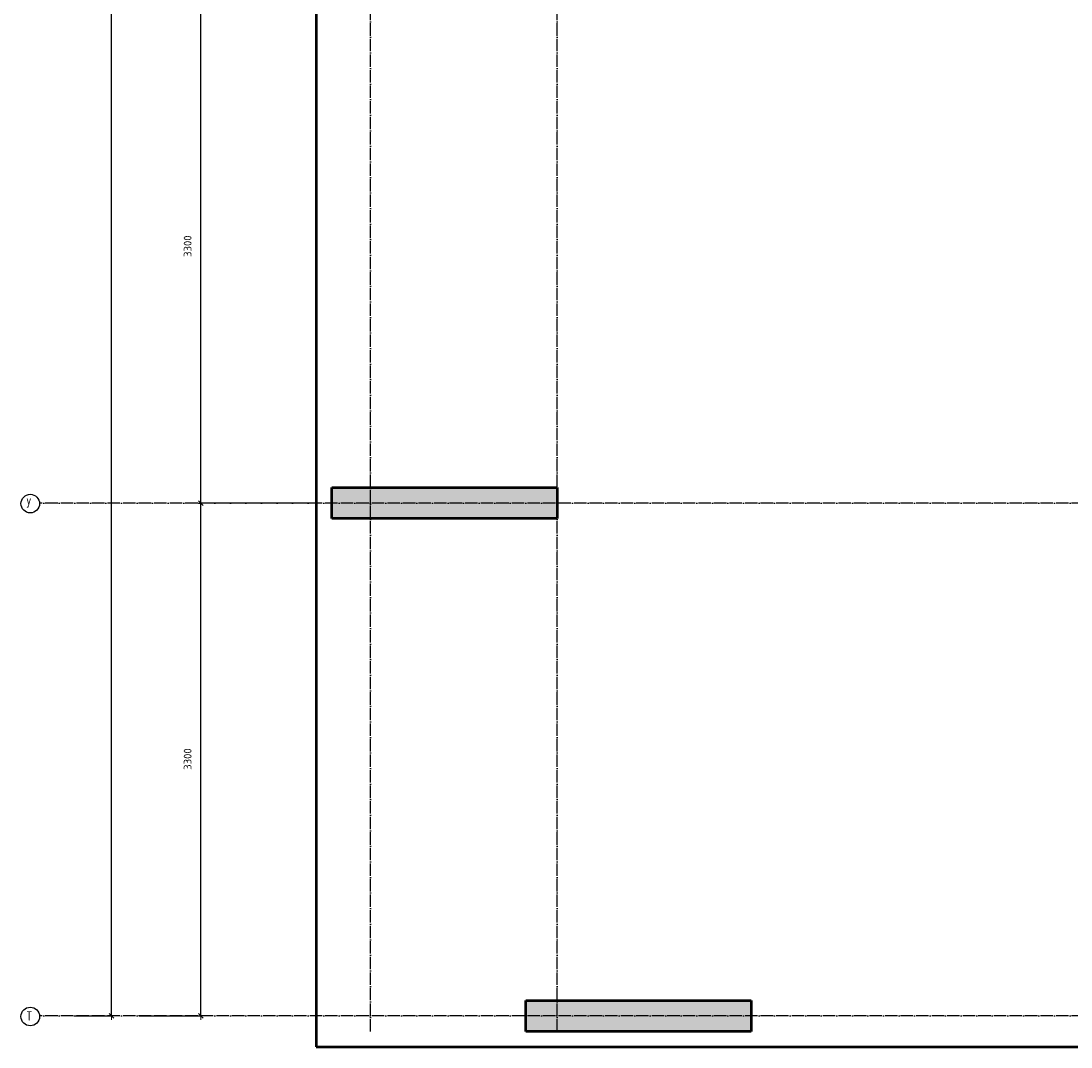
# Model space of a CAD drawing. Header units: millimetres. Extents: x -30645 to 44626, y 46540 to 77351.
# Tile 42 of 84: x -2251 to 4508, y 46540 to 53141. Entities that reach past the tile are written whole.
import ezdxf

# ---------------------------------------------------------------- set-up
doc = ezdxf.new("R2010")
doc.units = ezdxf.units.MM
doc.header["$PDMODE"] = 65
for name, pattern in [('______11', [100, 80, -10, 0, -10]), ('______3', [100, 80, -20]), ('______5', [220, 160, -20, 20, -20])]:
    doc.linetypes.add(name, pattern=pattern)
doc.layers.add('Standard', color=7, linetype='Continuous', lineweight=25)
doc.layers.add('Балка_ общее', color=7, linetype='______3', lineweight=13)
doc.layers.add('Осевая линия_ общее', color=7, linetype='______5', lineweight=13, true_color=0xa0a0a0)
doc.styles.add('ISOCPEUR', font='ISOCPEUR')
doc.dimstyles.new('DIMSTYLE_10', dxfattribs={"dimtxt": 50, "dimasz": 50, "dimexe": 0, "dimexo": 0, "dimgap": 25, "dimtad": 2, "dimdec": 0, "dimrnd": 5, "dimzin": 12, "dimdsep": 46, "dimtxsty": 'ISOCPEUR', "dimblk1": 'ALL_ML_STRICH', "dimblk2": 'ALL_ML_STRICH', "dimsah": 1, "dimcen": 0, "dimclrd": 7, "dimclre": 256, "dimclrt": 7, "dimadec": 0, "dimazin": 0, "dimtfac": 1, "dimtdec": 0, "dimtix": 1, "dimtmove": 2, "dimatfit": 3, "dimfxl": 0, "dimtzin": 0, "dimlwd": 0, "dimlwe": -3, "dimarcsym": 0})
doc.dimstyles.new('DIMSTYLE_11', dxfattribs={"dimtxt": 50, "dimasz": 50, "dimexe": 0, "dimexo": 0, "dimgap": 25, "dimtad": 2, "dimdec": 0, "dimrnd": 5, "dimzin": 12, "dimdsep": 46, "dimtxsty": 'ISOCPEUR', "dimblk1": 'ALL_ML_STRICH', "dimblk2": 'ALL_ML_STRICH', "dimsah": 1, "dimcen": 0, "dimclrd": 7, "dimclre": 256, "dimclrt": 7, "dimadec": 0, "dimazin": 0, "dimtfac": 1, "dimtdec": 0, "dimtix": 1, "dimtmove": 2, "dimatfit": 3, "dimfxl": 0, "dimtzin": 0, "dimlwd": 0, "dimlwe": -3, "dimarcsym": 0})

# ---------------------------------------------------------------- blocks, each defined once
blk = doc.blocks.new('ALL_ML_STRICH')
at = {"color": 0, "linetype": 'ByBlock', "lineweight": -2}
for p, q in [((-1, 0), (0.5, 0)), ((-0.3, -0.3), (0.3, 0.3)), ((0, -0.5), (0, 0.5))]:
    blk.add_line(p, q, dxfattribs=at)
blk = doc.blocks.new('*D78')
at = {"layer": 'DEFPOINTS', "color": 7, "linetype": 'Continuous', "lineweight": 13, "transparency": 33554687}
for p in [(-1306.2, 67780), (-1920, 46740), (-1668.6, 46740)]:
    blk.add_point(p, dxfattribs=at)
at = {"layer": 'Балка_ общее', "color": 251, "linetype": 'Continuous', "lineweight": -2, "true_color": 0x656565, "transparency": 33554687}
for p, q in [((-1316.2, 67780), (-1668.6, 67780)), ((-1910, 46740), (-1668.6, 46740))]:
    blk.add_line(p, q, dxfattribs=at)
at = {"layer": 'Балка_ общее', "color": 7, "linetype": 'Continuous', "lineweight": -2, "transparency": 33554687}
blk.add_line((-1668.6, 46740), (-1668.6, 67780), dxfattribs=at)
at = {"layer": 'Балка_ общее', "color": 7, "linetype": 'Continuous', "lineweight": 13, "transparency": 33554687, "xscale": 50, "yscale": 50, "zscale": 50}
for p, rotation in [((-1668.6, 67780), 90), ((-1668.6, 46740), 270)]:
    blk.add_blockref('ALL_ML_STRICH', p, dxfattribs=dict(at, rotation=rotation))
at = {"layer": 'Балка_ общее', "color": 7, "linetype": 'Continuous', "lineweight": 13, "transparency": 33554687, "insert": (-1718.6, 57265), "char_height": 50, "width": 250, "attachment_point": 5, "rotation": 90, "style": 'ISOCPEUR'}
blk.add_mtext('\\A1;{21040}', dxfattribs=at)
blk = doc.blocks.new('*D84')
at = {"layer": 'DEFPOINTS', "color": 7, "linetype": 'Continuous', "lineweight": 13, "transparency": 33554687}
for p in [(-307.5, 50040), (-1500, 46740), (-1093.1, 46740)]:
    blk.add_point(p, dxfattribs=at)
at = {"layer": 'Балка_ общее', "color": 251, "linetype": 'Continuous', "lineweight": -2, "true_color": 0x656565, "transparency": 33554687}
for p, q in [((-317.5, 50040), (-1093.1, 50040)), ((-1490, 46740), (-1093.1, 46740))]:
    blk.add_line(p, q, dxfattribs=at)
at = {"layer": 'Балка_ общее', "color": 7, "linetype": 'Continuous', "lineweight": -2, "transparency": 33554687}
blk.add_line((-1093.1, 46740), (-1093.1, 50040), dxfattribs=at)
at = {"layer": 'Балка_ общее', "color": 7, "linetype": 'Continuous', "lineweight": 13, "transparency": 33554687, "xscale": 50, "yscale": 50, "zscale": 50}
for p, rotation in [((-1093.1, 50040), 90), ((-1093.1, 46740), 270)]:
    blk.add_blockref('ALL_ML_STRICH', p, dxfattribs=dict(at, rotation=rotation))
at = {"layer": 'Балка_ общее', "color": 7, "linetype": 'Continuous', "lineweight": 13, "transparency": 33554687, "insert": (-1178.1, 48392.5), "char_height": 50, "width": 200, "attachment_point": 5, "rotation": 90, "style": 'ISOCPEUR'}
blk.add_mtext('\\A1;{3300}', dxfattribs=at)
blk = doc.blocks.new('*D85')
at = {"layer": 'DEFPOINTS', "color": 7, "linetype": 'Continuous', "lineweight": 13, "transparency": 33554687}
for p in [(115.8, 53340), (-1093.1, 50040), (-307.5, 50040)]:
    blk.add_point(p, dxfattribs=at)
at = {"layer": 'Балка_ общее', "color": 251, "linetype": 'Continuous', "lineweight": -2, "true_color": 0x656565, "transparency": 33554687}
for p, q in [((105.8, 53340), (-1093.1, 53340)), ((-317.5, 50040), (-1093.1, 50040))]:
    blk.add_line(p, q, dxfattribs=at)
at = {"layer": 'Балка_ общее', "color": 7, "linetype": 'Continuous', "lineweight": -2, "transparency": 33554687}
blk.add_line((-1093.1, 50040), (-1093.1, 53340), dxfattribs=at)
at = {"layer": 'Балка_ общее', "color": 7, "linetype": 'Continuous', "lineweight": 13, "transparency": 33554687, "xscale": 50, "yscale": 50, "zscale": 50}
for p, rotation in [((-1093.1, 53340), 90), ((-1093.1, 50040), 270)]:
    blk.add_blockref('ALL_ML_STRICH', p, dxfattribs=dict(at, rotation=rotation))
at = {"layer": 'Балка_ общее', "color": 7, "linetype": 'Continuous', "lineweight": 13, "transparency": 33554687, "insert": (-1178.1, 51692.5), "char_height": 50, "width": 200, "attachment_point": 5, "rotation": 90, "style": 'ISOCPEUR'}
blk.add_mtext('\\A1;{3300}', dxfattribs=at)

msp = doc.modelspace()

# ---------------------------------------------------------------- hatches: boundary and pattern name
at = {"linetype": 'Continuous', "lineweight": 13, "transparency": 33554687}
for points in [[(-250, 50140), (-250, 49940), (1200, 49940), (1200, 50140)], [(1000, 46840), (1000, 46640), (2450, 46640), (2450, 46840)]]:
    msp.add_hatch(color=7, dxfattribs=at).paths.add_polyline_path(points)

# ---------------------------------------------------------------- linework, layer by layer
at = {"color": 7, "linetype": 'Continuous', "lineweight": 50, "transparency": 33554687}
for p, q in [((-250, 49940), (-250, 50140)), ((-250, 50140), (1200, 50140)), ((1200, 50140), (1200, 49940)), ((1200, 49940), (-250, 49940)), ((1000, 46640), (1000, 46840)), ((1000, 46840), (2450, 46840)), ((2450, 46840), (2450, 46640)), ((2450, 46640), (1000, 46640))]:
    msp.add_line(p, q, dxfattribs=at)
at = {"layer": 'Standard', "color": 7, "linetype": 'Continuous', "lineweight": 50, "transparency": 33554687}
msp.add_lwpolyline([(-350, 46540), (14302, 46540), (14302, 68055.7), (-350, 68055.7), (-350, 46540)], dxfattribs=at)
at = {"layer": 'Осевая линия_ общее', "color": 253, "linetype": '______11', "lineweight": -3, "true_color": 0xa0a0a0, "transparency": 33554687}
for p, q in [((0, 46640), (0, 69548.2)), ((1200, 46640), (1200, 69548.2)), ((14202, 50040), (-2131.8, 50040)), ((14202, 46740), (-2131.8, 46740))]:
    msp.add_line(p, q, dxfattribs=at)
at = {"layer": 'Осевая линия_ общее', "color": 7, "linetype": 'Continuous', "lineweight": -3, "transparency": 33554687}
for centre in [(-2191.1, 50036.1), (-2191.1, 46736.1)]:
    msp.add_circle(centre, 59.8, dxfattribs=at)

# ---------------------------------------------------------------- texts
at = {"layer": 'Осевая линия_ общее', "color": 7, "linetype": 'Continuous', "lineweight": -3, "transparency": 33554687, "char_height": 60, "width": 71.967, "attachment_point": 7, "style": 'ISOCPEUR'}
for s, insert in [('\\W0.80;У', (-2215.1, 50010)), ('\\W0.80;Т', (-2215.1, 46710))]:
    msp.add_mtext(s, dxfattribs=dict(at, insert=insert))

# ---------------------------------------------------------------- dimensions: what is measured, and where the dimension line sits
at = {"layer": 'Балка_ общее', "color": 7, "linetype": 'Continuous', "lineweight": 13, "transparency": 33554687}
for base, p1, p2, dimstyle, picture, middle in [((-1668.6, 67780), (-1910, 46740), (-1316.2, 67780), 'DIMSTYLE_10', '*D78', (-1718.6, 57265)), ((-1093.1, 53340), (-317.5, 50040), (105.8, 53340), 'DIMSTYLE_11', '*D85', (-1178.1, 51692.5)), ((-1093.1, 50040), (-1490, 46740), (-317.5, 50040), 'DIMSTYLE_11', '*D84', (-1178.1, 48392.5))]:
    dim = msp.add_linear_dim(base=base, p1=p1, p2=p2, angle=90, dimstyle=dimstyle, override={"dimpost": '<>', "dimclrd": 7, "dimclre": 251, "dimclrt": 7, "dimlwd": 0, "dimlwe": 65533}, dxfattribs=at)
    dim.commit()
    dim.dimension.update_dxf_attribs({"geometry": picture, "text_midpoint": middle, "dimtype": 160})

doc.saveas('drawing.dxf')
